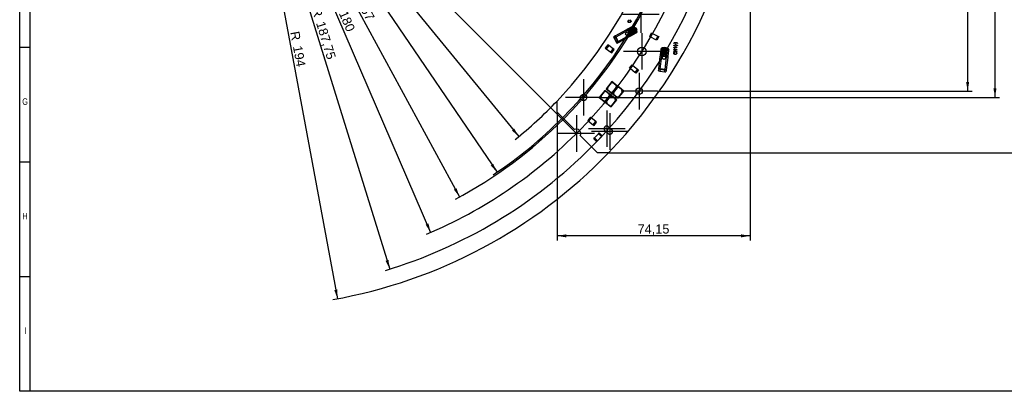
# Model space of a CAD drawing. Header units: millimetres. Extents: x 10 to 580, y 10 to 410.
# Tile 1 of 12: x 10 to 388, y 10 to 153. Entities that reach past the tile are written whole.
import ezdxf
from ezdxf.enums import TextEntityAlignment as Align
from ezdxf.lldxf.tags import DXFTag

# ---------------------------------------------------------------- set-up
doc = ezdxf.new("R2010")
doc.units = ezdxf.units.MM
for name, color, linetype in [('10', 7, 'Continuous'), ('Default', 7, 'Continuous'), ('RDLED_1-4_RING__', 7, 'Continuous')]:
    doc.layers.add(name, color=color, linetype=linetype)
doc.styles.add('SEACAD_Arial', font='arial.ttf')
tags = doc.linetypes.add('CENTER2', pattern=[28.575, 19.05, -3.175, 3.175, -3.175]).pattern_tags.tags
tags[10:11] = [DXFTag(74, 4), DXFTag(75, 0), DXFTag(340, '0'), DXFTag(46, 0.0), DXFTag(50, 0.0), DXFTag(44, 0.0), DXFTag(45, 0.0)]
tags[8:9] = [DXFTag(74, 4), DXFTag(75, 0), DXFTag(340, '0'), DXFTag(46, 0.0), DXFTag(50, 0.0), DXFTag(44, 0.0), DXFTag(45, 0.0)]
tags[6:7] = [DXFTag(74, 4), DXFTag(75, 0), DXFTag(340, '0'), DXFTag(46, 0.0), DXFTag(50, 0.0), DXFTag(44, 0.0), DXFTag(45, 0.0)]
tags[4:5] = [DXFTag(74, 4), DXFTag(75, 0), DXFTag(340, '0'), DXFTag(46, 0.0), DXFTag(50, 0.0), DXFTag(44, 0.0), DXFTag(45, 0.0)]
doc.dimstyles.new('ISO', dxfattribs={"dimtxt": 3.5, "dimasz": 3.5, "dimexe": 1.75, "dimexo": 0, "dimgap": 0.875, "dimtad": 1, "dimtxsty": 'SEACAD_Arial', "dimblk1": '_SE_FILLED', "dimblk2": '_SE_FILLED', "dimsah": 1, "dimcen": 1.75, "dimadec": 0, "dimazin": 0, "dimtfac": 0.5, "dimtdec": 3, "dimtmove": 0, "dimatfit": 3, "dimfxl": 1, "dimtolj": 1, "dimarcsym": 0})

# ---------------------------------------------------------------- blocks, each defined once
blk = doc.blocks.new('SEANNOT_GROUP19')
at = {"layer": 'Default', "color": 7, "linetype": 'CENTER2'}
for p, q in [((248.63, 161.64), (248.63, 147.64)), ((255.63, 154.64), (241.63, 154.64))]:
    blk.add_line(p, q, dxfattribs=at)
blk = doc.blocks.new('SEANNOT_GROUP20')
at = {"layer": 'Default', "color": 7, "linetype": 'CENTER2'}
for p, q in [((249.01, 147.52), (249.01, 133.52)), ((256.01, 140.52), (242.01, 140.52))]:
    blk.add_line(p, q, dxfattribs=at)
blk = doc.blocks.new('SEANNOT_GROUP21')
at = {"layer": 'Default', "color": 7, "linetype": 'CENTER2'}
for p, q in [((248.01, 132.26), (248.01, 118.26)), ((255.01, 125.26), (241.01, 125.26))]:
    blk.add_line(p, q, dxfattribs=at)
blk = doc.blocks.new('SEANNOT_GROUP22')
at = {"layer": 'Default', "color": 7, "linetype": 'CENTER2'}
for p, q in [((226.65, 129.86), (226.65, 115.86)), ((233.65, 122.86), (219.65, 122.86))]:
    blk.add_line(p, q, dxfattribs=at)
blk = doc.blocks.new('SEANNOT_GROUP23')
at = {"layer": 'Default', "color": 7, "linetype": 'CENTER2'}
for p, q in [((235.54, 117.82), (235.54, 103.82)), ((242.54, 110.82), (228.54, 110.82))]:
    blk.add_line(p, q, dxfattribs=at)
blk = doc.blocks.new('SEANNOT_GROUP24')
at = {"layer": 'Default', "color": 7, "linetype": 'CENTER2'}
for p, q in [((236.72, 116.75), (236.72, 102.75)), ((243.72, 109.75), (229.72, 109.75))]:
    blk.add_line(p, q, dxfattribs=at)
blk = doc.blocks.new('SEANNOT_GROUP25')
at = {"layer": 'Default', "color": 7, "linetype": 'CENTER2'}
for p, q in [((223.88, 116.01), (223.88, 102.01)), ((230.88, 109.01), (216.88, 109.01))]:
    blk.add_line(p, q, dxfattribs=at)
blk = doc.blocks.new('SE')
at = {"layer": 'RDLED_1-4_RING__', "color": 7, "linetype": 'Continuous'}
for p, q in [((244.01, 152.57), (244.05, 152.42)), ((244.44, 152.44), (244.48, 152.59)), ((238.78, 146.46), (242.96, 148.78)), ((243.32, 148.41), (239.02, 146.03)), ((242.96, 148.78), (243.41, 149.03)), ((243.79, 148.67), (243.32, 148.41)), ((243.32, 148.41), (243.35, 148.35)), ((243.41, 149.03), (245.31, 150.08)), ((245.59, 149.67), (243.79, 148.67)), ((243.79, 148.67), (244.19, 147.95)), ((244.48, 148.85), (243.96, 148.56)), ((243.96, 148.56), (243.98, 148.53)), ((243.98, 148.53), (244.19, 148.5)), ((244.05, 148.56), (244.5, 148.81)), ((244.17, 148.54), (244.05, 148.56)), ((244.55, 148.34), (244.13, 148.25)), ((244.13, 148.25), (244.15, 148.21)), ((244.15, 148.21), (244.58, 148.31)), ((244.19, 148.5), (244.17, 148.54)), ((244.77, 148.32), (244.25, 148.03)), ((244.25, 148.03), (244.27, 148)), ((244.27, 148), (244.49, 147.97)), ((244.34, 148.03), (244.79, 148.29)), ((244.46, 148.01), (244.34, 148.03)), ((244.34, 147.68), (244.73, 146.96)), ((244.47, 148.5), (244.36, 148.44)), ((244.36, 148.44), (244.38, 148.4)), ((244.38, 148.4), (244.49, 148.46)), ((244.46, 148.6), (244.42, 148.58)), ((244.42, 148.58), (244.47, 148.5)), ((244.51, 148.52), (244.46, 148.6)), ((244.49, 147.97), (244.46, 148.01)), ((244.5, 147.68), (244.46, 147.66)), ((244.5, 148.81), (244.48, 148.85)), ((244.49, 148.46), (244.55, 148.34)), ((244.63, 148.59), (244.51, 148.52)), ((244.53, 148.48), (244.65, 148.55)), ((244.62, 148.33), (244.53, 148.48)), ((244.58, 148.31), (244.62, 148.33)), ((244.65, 148.55), (244.63, 148.59)), ((244.73, 146.96), (246.54, 147.96)), ((244.79, 148.29), (244.77, 148.32)), ((244.88, 148.13), (244.82, 148.1)), ((244.82, 148.1), (244.85, 148.04)), ((244.85, 148.04), (244.91, 148.07)), ((244.91, 148.07), (244.88, 148.13)), ((244.99, 147.56), (244.88, 147.5)), ((244.9, 147.46), (245.01, 147.52)), ((244.98, 147.66), (244.94, 147.64)), ((244.94, 147.64), (244.99, 147.56)), ((245.03, 147.58), (244.98, 147.66)), ((245.01, 147.52), (245.07, 147.4)), ((245.12, 148.52), (245.03, 148.69)), ((245.15, 147.65), (245.03, 147.58)), ((245.05, 147.54), (245.17, 147.61)), ((245.14, 147.39), (245.05, 147.54)), ((245.15, 148.61), (245.09, 148.72)), ((245.53, 148.74), (245.12, 148.52)), ((245.26, 148.67), (245.15, 148.61)), ((245.17, 147.61), (245.15, 147.65)), ((245.17, 148.44), (245.47, 148.6)), ((245.27, 148.26), (245.17, 148.44)), ((245.2, 148.78), (245.26, 148.67)), ((245.32, 148.7), (245.26, 148.82)), ((245.5, 148.54), (245.26, 148.41)), ((245.26, 148.41), (245.32, 148.3)), ((245.32, 148.3), (245.27, 148.26)), ((245.31, 150.08), (245.5, 150.19)), ((245.44, 148.77), (245.32, 148.7)), ((245.37, 148.88), (245.44, 148.77)), ((245.47, 147.89), (245.38, 148.06)), ((245.43, 148.91), (245.53, 148.74)), ((245.5, 147.98), (245.44, 148.09)), ((245.87, 148.11), (245.47, 147.89)), ((245.61, 148.05), (245.5, 147.98)), ((245.61, 148.41), (245.55, 148.46)), ((245.55, 148.16), (245.61, 148.05)), ((245.99, 149.89), (245.59, 149.67)), ((246.54, 147.96), (245.59, 149.67)), ((245.67, 148.08), (245.61, 148.19)), ((245.78, 148.14), (245.67, 148.08)), ((245.72, 148.25), (245.78, 148.14)), ((245.78, 148.28), (245.87, 148.11)), ((246.18, 149.99), (245.99, 149.89)), ((245.99, 149.89), (246.22, 149.46)), ((246.34, 149.71), (246.18, 149.99)), ((246.34, 149.71), (246.22, 149.58)), ((246.22, 149.58), (246.36, 149.66)), ((246.34, 149.71), (246.36, 149.66)), ((246.36, 149.66), (246.94, 148.62)), ((246.46, 149.49), (246.73, 149.64)), ((246.93, 148.18), (246.54, 147.96)), ((246.69, 148.61), (246.93, 148.18)), ((246.73, 149.64), (247.12, 148.94)), ((246.93, 147.61), (246.74, 147.5)), ((246.8, 148.54), (246.94, 148.62)), ((246.8, 148.54), (246.96, 148.57)), ((246.84, 148.79), (247.12, 148.94)), ((246.93, 148.18), (247.12, 148.29)), ((246.94, 148.62), (246.96, 148.57)), ((247.12, 148.29), (246.96, 148.57)), ((252.03, 146.18), (252.76, 147.61)), ((252.76, 147.61), (253.16, 147.41)), ((238.08, 146.04), (238.55, 146.3)), ((238.08, 146.04), (238.31, 145.63)), ((238.31, 145.63), (239.25, 143.93)), ((238.79, 146.44), (238.55, 146.3)), ((239.02, 146.03), (238.78, 146.46)), ((239.02, 146.03), (238.97, 146)), ((238.97, 146), (239.91, 144.29)), ((239.97, 144.32), (239.02, 146.03)), ((239.25, 143.93), (239.48, 143.51)), ((239.95, 143.77), (239.48, 143.51)), ((239.97, 144.32), (239.91, 144.29)), ((240.19, 143.91), (239.95, 143.77)), ((239.97, 144.32), (244.27, 146.7)), ((240.21, 143.88), (239.97, 144.32)), ((244.39, 146.2), (240.21, 143.88)), ((244.23, 146.76), (244.27, 146.7)), ((244.27, 146.7), (244.73, 146.96)), ((244.84, 146.45), (244.39, 146.2)), ((245.07, 147.4), (244.65, 147.31)), ((244.65, 147.31), (244.67, 147.27)), ((244.67, 147.27), (245.1, 147.37)), ((246.74, 147.5), (244.84, 146.45)), ((244.88, 147.5), (244.9, 147.46)), ((245.1, 147.37), (245.14, 147.39)), ((252.43, 145.98), (252.03, 146.18)), ((252.43, 145.98), (253.16, 147.41)), ((254.39, 144.98), (252.43, 145.98)), ((253.16, 147.41), (255.12, 146.41)), ((255.12, 146.41), (254.39, 144.98)), ((254.79, 144.78), (254.39, 144.98)), ((255.52, 146.2), (254.79, 144.78)), ((255.12, 146.41), (255.52, 146.2)), ((235.93, 143.06), (234.97, 141.79)), ((234.97, 141.79), (235.33, 141.51)), ((236.29, 142.79), (235.33, 141.51)), ((235.33, 141.51), (237.09, 140.19)), ((236.29, 142.79), (235.93, 143.06)), ((238.05, 141.47), (236.29, 142.79)), ((237.09, 140.19), (238.05, 141.47)), ((237.09, 140.19), (237.45, 139.92)), ((237.45, 139.92), (238.41, 141.2)), ((238.41, 141.2), (238.05, 141.47)), ((256.11, 139.09), (256.37, 141.25)), ((256.37, 141.25), (256.39, 141.46)), ((256.87, 141.24), (256.62, 139.19)), ((256.92, 141.68), (256.87, 141.24)), ((258.8, 141), (256.87, 141.24)), ((256.95, 141.9), (256.92, 141.68)), ((256.92, 141.68), (257.4, 141.62)), ((257.27, 141.86), (256.95, 141.9)), ((257.27, 141.86), (257.32, 141.85)), ((257.27, 141.86), (257.3, 141.69)), ((257.3, 141.69), (257.32, 141.85)), ((257.32, 141.85), (258.51, 141.71)), ((257.53, 140.18), (257.33, 140.21)), ((257.47, 140.26), (257.34, 140.27)), ((257.49, 140.45), (257.36, 140.47)), ((257.36, 140.4), (257.48, 140.39)), ((257.38, 140.6), (257.51, 140.58)), ((257.39, 140.66), (257.58, 140.64)), ((257.48, 140.39), (257.47, 140.26)), ((257.51, 140.58), (257.49, 140.45)), ((257.52, 141.83), (257.55, 142.14)), ((257.58, 140.64), (257.53, 140.18)), ((257.55, 142.14), (258.35, 142.04)), ((257.62, 140.17), (257.66, 140.51)), ((257.82, 140.15), (257.62, 140.17)), ((257.73, 140.5), (257.7, 140.23)), ((257.7, 140.23), (257.82, 140.21)), ((257.82, 140.21), (257.82, 140.15)), ((257.89, 140.51), (257.83, 140.5)), ((258.18, 140.17), (258.05, 140.19)), ((258.24, 140.1), (258.05, 140.12)), ((258.07, 140.32), (258.19, 140.3)), ((258.2, 140.37), (258.08, 140.38)), ((258.09, 140.51), (258.22, 140.5)), ((258.1, 140.58), (258.29, 140.55)), ((258.19, 140.3), (258.18, 140.17)), ((258.22, 140.5), (258.2, 140.37)), ((258.29, 140.55), (258.24, 140.1)), ((258.31, 141.74), (258.35, 142.04)), ((258.37, 141.51), (258.86, 141.45)), ((258.49, 141.55), (258.51, 141.71)), ((258.49, 141.55), (258.56, 141.71)), ((258.51, 141.71), (258.56, 141.71)), ((258.88, 141.67), (258.56, 141.71)), ((258.56, 138.96), (258.8, 141)), ((258.86, 141.45), (258.8, 141)), ((258.86, 141.45), (258.88, 141.67)), ((259.3, 140.9), (259.04, 138.74)), ((259.32, 141.11), (259.3, 140.9)), ((261.24, 143.6), (261.24, 143.7)), ((261.24, 142.81), (261.24, 142.91)), ((261.25, 142.14), (262.4, 142.14)), ((261.25, 142.05), (261.25, 142.14)), ((261.26, 141.27), (261.26, 141.42)), ((261.26, 141.42), (262.4, 141.42)), ((261.73, 141.27), (261.26, 141.27)), ((261.26, 140.52), (261.26, 140.67)), ((261.26, 140.67), (261.73, 140.67)), ((262.4, 140.52), (261.26, 140.52)), ((262.4, 142), (261.51, 142)), ((261.51, 142), (261.68, 141.72)), ((261.68, 141.72), (261.54, 141.72)), ((261.57, 140.31), (261.61, 140.16)), ((261.73, 140.67), (261.73, 141.27)), ((262.4, 141.27), (261.86, 141.27)), ((261.86, 141.27), (261.86, 140.67)), ((261.86, 140.67), (262.4, 140.67)), ((261.92, 143.02), (261.92, 143.45)), ((261.92, 143.45), (262.06, 143.45)), ((262.06, 143.02), (261.92, 143.02)), ((262, 140.18), (262.04, 140.33)), ((262.06, 143.45), (262.06, 143.02)), ((262.4, 142.14), (262.4, 142)), ((262.4, 141.42), (262.4, 141.27)), ((262.4, 140.67), (262.4, 140.52)), ((262.74, 143.7), (262.74, 143.6)), ((262.74, 142.91), (262.74, 142.81)), ((255.48, 133.84), (256.05, 138.58)), ((256.56, 138.66), (255.98, 133.78)), ((256.05, 138.58), (256.11, 139.09)), ((256.62, 139.19), (256.56, 138.66)), ((256.56, 138.66), (256.63, 138.65)), ((256.62, 139.19), (257.44, 139.09)), ((256.88, 139.86), (256.81, 139.26)), ((256.81, 139.26), (256.85, 139.26)), ((256.85, 139.26), (257, 139.41)), ((256.86, 139.33), (256.92, 139.85)), ((256.95, 139.42), (256.86, 139.33)), ((256.92, 139.85), (256.88, 139.86)), ((257, 139.41), (256.95, 139.42)), ((257.07, 139.69), (257.07, 139.65)), ((257.16, 139.68), (257.07, 139.69)), ((257.07, 139.65), (257.16, 139.64)), ((257.16, 139.64), (257.14, 139.51)), ((257.14, 139.51), (257.19, 139.51)), ((257.18, 139.82), (257.16, 139.68)), ((257.33, 139.62), (257.16, 139.22)), ((257.16, 139.22), (257.2, 139.21)), ((257.22, 139.81), (257.18, 139.82)), ((257.19, 139.51), (257.2, 139.63)), ((257.2, 139.63), (257.33, 139.62)), ((257.2, 139.21), (257.38, 139.62)), ((257.21, 139.68), (257.22, 139.81)), ((257.38, 139.66), (257.21, 139.68)), ((257.38, 139.62), (257.38, 139.66)), ((257.48, 139.78), (257.41, 139.19)), ((257.41, 139.19), (257.45, 139.19)), ((257.45, 139.19), (257.6, 139.34)), ((257.46, 139.26), (257.52, 139.78)), ((257.55, 139.35), (257.46, 139.26)), ((257.52, 139.78), (257.48, 139.78)), ((257.6, 139.34), (257.55, 139.35)), ((257.7, 139.76), (257.69, 139.69)), ((257.69, 139.69), (257.75, 139.68)), ((257.76, 139.75), (257.7, 139.76)), ((257.74, 139.05), (258.56, 138.96)), ((257.75, 139.68), (257.76, 139.75)), ((257.84, 139.18), (257.84, 139.14)), ((257.91, 133.54), (258.5, 138.43)), ((258.14, 139.57), (258.14, 139.52)), ((258.23, 139.56), (258.14, 139.57)), ((258.14, 139.52), (258.23, 139.51)), ((258.23, 139.51), (258.21, 139.38)), ((258.21, 139.38), (258.25, 139.38)), ((258.25, 139.69), (258.23, 139.56)), ((258.4, 139.49), (258.23, 139.09)), ((258.23, 139.09), (258.27, 139.09)), ((258.29, 139.69), (258.25, 139.69)), ((258.25, 139.38), (258.27, 139.51)), ((258.27, 139.51), (258.4, 139.49)), ((258.27, 139.09), (258.45, 139.49)), ((258.28, 139.55), (258.29, 139.69)), ((258.45, 139.53), (258.28, 139.55)), ((258.98, 138.23), (258.41, 133.49)), ((258.43, 138.43), (258.5, 138.43)), ((258.45, 139.49), (258.45, 139.53)), ((258.5, 138.43), (258.56, 138.96)), ((259.04, 138.74), (258.98, 138.23)), ((244.25, 134.08), (245.23, 135.34)), ((244.6, 133.8), (244.25, 134.08)), ((244.6, 133.8), (245.59, 135.06)), ((246.33, 132.44), (244.6, 133.8)), ((245.23, 135.34), (245.59, 135.06)), ((245.59, 135.06), (247.32, 133.7)), ((247.32, 133.7), (246.33, 132.44)), ((246.69, 132.17), (246.33, 132.44)), ((247.67, 133.43), (246.69, 132.17)), ((247.32, 133.7), (247.67, 133.43)), ((255.41, 133.02), (255.48, 133.55)), ((255.41, 133.02), (255.88, 132.96)), ((255.98, 133.78), (255.48, 133.84)), ((255.51, 133.83), (255.48, 133.55)), ((255.88, 132.96), (257.81, 132.73)), ((255.98, 133.78), (255.97, 133.71)), ((255.97, 133.71), (257.91, 133.48)), ((257.91, 133.54), (255.98, 133.78)), ((257.81, 132.73), (258.28, 132.68)), ((257.91, 133.54), (257.91, 133.48)), ((258.41, 133.49), (257.91, 133.54)), ((258.35, 133.21), (258.28, 132.68)), ((258.38, 133.49), (258.35, 133.21)), ((237.5, 128.92), (235.31, 126.18)), ((239.69, 127.17), (237.5, 128.92)), ((234.82, 125.56), (232.63, 122.82)), ((234.52, 125.03), (233.09, 123.23)), ((235.22, 125.1), (234.52, 125.03)), ((237, 123.81), (234.82, 125.56)), ((236.47, 124.11), (235.22, 125.1)), ((235.31, 126.18), (237.11, 124.75)), ((237.2, 128.39), (235.77, 126.59)), ((235.77, 126.59), (235.85, 125.89)), ((235.85, 125.89), (237.1, 124.89)), ((237.1, 124.89), (237.8, 124.97)), ((237.82, 124.83), (237.11, 124.75)), ((237.9, 128.47), (237.2, 128.39)), ((237.5, 124.44), (237.82, 124.83)), ((239.53, 126.66), (237.66, 124.31)), ((237.8, 124.97), (239.23, 126.77)), ((237.82, 124.83), (239.69, 127.17)), ((239.15, 127.47), (237.9, 128.47)), ((239.55, 126.52), (238.11, 124.72)), ((239.23, 126.77), (239.15, 127.47)), ((239.84, 127.05), (239.53, 126.66)), ((239.53, 126.66), (240.23, 126.74)), ((240.25, 126.59), (239.55, 126.52)), ((240.23, 126.74), (239.84, 127.05)), ((239.85, 122.56), (242.03, 125.3)), ((240.15, 123.1), (241.58, 124.89)), ((242.03, 125.3), (240.23, 126.74)), ((241.5, 125.6), (240.25, 126.59)), ((241.58, 124.89), (241.5, 125.6)), ((216.46, 117.14), (216.46, 121.44)), ((232.63, 122.82), (234.43, 121.39)), ((233.09, 123.23), (233.16, 122.52)), ((233.16, 122.52), (234.41, 121.53)), ((234.41, 121.53), (235.12, 121.61)), ((235.13, 121.47), (234.43, 121.39)), ((234.43, 121.39), (234.82, 121.07)), ((234.82, 121.07), (235.13, 121.47)), ((236.85, 123.3), (234.98, 120.95)), ((235.12, 121.61), (236.55, 123.4)), ((235.13, 121.47), (237, 123.81)), ((236.86, 123.15), (235.43, 121.36)), ((235.43, 121.36), (235.51, 120.65)), ((236.55, 123.4), (236.47, 124.11)), ((237.16, 123.69), (236.85, 123.3)), ((236.85, 123.3), (237.55, 123.37)), ((237.57, 123.23), (236.86, 123.15)), ((237.11, 124.75), (237.5, 124.44)), ((237.55, 123.37), (237.16, 123.69)), ((237.17, 119.2), (239.35, 121.94)), ((237.46, 119.74), (238.9, 121.53)), ((239.35, 121.94), (237.55, 123.37)), ((238.82, 122.24), (237.57, 123.23)), ((237.66, 124.31), (239.85, 122.56)), ((238.11, 124.72), (238.19, 124.01)), ((238.19, 124.01), (239.44, 123.02)), ((238.9, 121.53), (238.82, 122.24)), ((239.44, 123.02), (240.15, 123.1)), ((234.98, 120.95), (237.17, 119.2)), ((235.51, 120.65), (236.76, 119.66)), ((236.76, 119.66), (237.46, 119.74)), ((223.12, 110.48), (216.46, 117.14)), ((229.23, 115.29), (228.22, 114.04)), ((228.22, 114.04), (228.57, 113.76)), ((229.58, 115), (228.57, 113.76)), ((228.57, 113.76), (230.28, 112.38)), ((229.58, 115), (229.23, 115.29)), ((231.29, 113.62), (229.58, 115)), ((230.28, 112.38), (231.29, 113.62)), ((231.64, 113.33), (231.29, 113.62)), ((230.28, 112.38), (230.63, 112.09)), ((230.63, 112.09), (231.64, 113.33)), ((236.02, 108.97), (234.83, 110.05)), ((236.24, 111.6), (237.43, 110.53)), ((232.01, 101.59), (225.35, 108.25)), ((230.5, 106.98), (230.82, 107.31)), ((231.65, 105.87), (230.5, 106.98)), ((230.82, 107.31), (232.34, 108.89)), ((231.97, 106.2), (230.82, 107.31)), ((231.97, 106.2), (231.65, 105.87)), ((233.5, 107.78), (231.97, 106.2)), ((232.34, 108.89), (232.66, 109.21)), ((232.34, 108.89), (233.5, 107.78)), ((232.66, 109.21), (233.81, 108.1)), ((233.81, 108.1), (233.5, 107.78)), ((236.21, 101.59), (232.01, 101.59))]:
    blk.add_line(p, q, dxfattribs=at)
for centre, radius in [((243.37, 147.32), 0.625), ((249.01, 140.52), 1.65), ((257.47, 138.06), 0.625), ((248.01, 125.26), 1.25), ((226.65, 122.86), 1.25)]:
    blk.add_circle(centre, radius, dxfattribs=at)
for centre, radius, start, end in [((96.6, 236.29), 194, 316.0247, 43.9753), ((96.6, 236.29), 166, 316.2209, 43.7791), ((243.37, 147.32), 1.03, 327.1205, 90.8543), ((244.65, 147.85), 0.229, 227.8169, 301.28), ((245.15, 148.75), 0.131, 70.7251, 208.9874), ((245.15, 148.75), 0.0647, 28.9874, 208.9874), ((245.32, 148.85), 0.131, 28.9874, 167.2497), ((245.32, 148.85), 0.0649, 28.9874, 208.9874), ((245.49, 148.12), 0.131, 70.7251, 208.9874), ((245.49, 148.12), 0.0647, 28.9874, 208.9874), ((245.53, 148.5), 0.116, 312.6186, 118.9874), ((245.74, 149.75), 0.5, 28.9874, 118.9874), ((245.53, 148.5), 0.0495, 302.8195, 118.9874), ((245.66, 148.22), 0.131, 28.9874, 167.2497), ((245.66, 148.22), 0.0649, 28.9874, 208.9874), ((246.69, 148.04), 0.5, 298.9874, 28.9874), ((256.89, 141.4), 0.5, 83.1861, 173.1861), ((257.35, 140.34), 0.131, 124.9238, 263.1861), ((257.37, 140.53), 0.131, 83.1861, 221.4484), ((257.35, 140.34), 0.0647, 83.1861, 263.1861), ((257.37, 140.53), 0.0649, 83.1861, 263.1861), ((257.78, 140.5), 0.116, 6.8173, 173.1861), ((257.78, 140.5), 0.0495, 357.0182, 173.1861), ((258.06, 140.25), 0.131, 124.9238, 263.1861), ((258.08, 140.45), 0.131, 83.1861, 221.4484), ((258.06, 140.25), 0.0647, 83.1861, 263.1861), ((258.08, 140.45), 0.0649, 83.1861, 263.1861), ((258.82, 141.17), 0.5, 353.1861, 83.1861), ((257.47, 138.06), 1.03, 21.3192, 145.0531), ((257.79, 139.41), 0.229, 282.0156, 355.4787), ((223.88, 109.01), 1.65, 332.6352, 117.3648), ((235.54, 110.82), 1.05, 47.9165, 227.9165), ((236.72, 109.75), 1.05, 227.9165, 47.9165)]:
    blk.add_arc(centre, radius, start, end, dxfattribs=at)
for centre, major_axis, ratio, start_param, end_param in [((243.2, 148.34), (0.242, -0.437), 0.267949, 1.570796, 3.141593), ((243.65, 148.59), (-0.242, 0.437), 0.308007, 4.712389, 6.283185), ((245.55, 149.65), (0.242, -0.437), 0.984808, 1.570791, 3.141587), ((245.55, 149.65), (-0.242, 0.437), 0.087162, 4.71239, 6.283185), ((246.51, 149.06), (-0.291, 0.525), 0.176327, 0.05236, 0.621929), ((246.5, 147.94), (0.242, -0.437), 0.087154, 0, 1.570796), ((246.51, 149.06), (0.291, -0.525), 0.176327, 5.661256, 6.230825), ((246.5, 147.94), (0.242, -0.437), 0.984808, 0, 1.570797), ((238.94, 144.87), (0.509, -0.918), 0.466308, -0.390826, 3.532419), ((238.77, 145.89), (0.228, -0.411), 0.466308, 1.570796, 3.141593), ((239.72, 144.18), (0.228, -0.411), 0.466308, 0, 1.570796), ((244.15, 146.64), (-0.242, 0.437), 0.267949, 3.141593, 4.712389), ((244.6, 146.89), (-0.242, 0.437), 0.308007, 3.141593, 4.712389), ((256.86, 141.19), (0.496, -0.059), 0.984808, 1.570791, 3.141587), ((256.86, 141.19), (-0.496, 0.059), 0.087162, 4.71239, 6.283185), ((257.9, 141.63), (-0.596, 0.071), 0.176327, 0.05236, 0.621929), ((257.9, 141.63), (0.596, -0.071), 0.176327, 5.661256, 6.230825), ((258.8, 140.96), (0.496, -0.059), 0.087154, 0, 1.570796), ((258.8, 140.96), (0.496, -0.059), 0.984808, 0, 1.570797), ((256.54, 138.52), (0.496, -0.059), 0.267949, 1.570796, 3.141593), ((256.6, 139.03), (-0.496, 0.059), 0.308007, 4.712389, 6.283185), ((258.48, 138.29), (-0.496, 0.059), 0.267949, 3.141593, 4.712389), ((258.54, 138.8), (-0.496, 0.059), 0.308007, 3.141593, 4.712389), ((255.94, 133.5), (0.467, -0.056), 0.466308, 1.570796, 3.141593), ((256.87, 133.03), (1.04, -0.12), 0.466308, -0.390826, 3.532419), ((257.88, 133.26), (0.467, -0.056), 0.466308, 0, 1.570796)]:
    blk.add_ellipse(centre, major_axis=major_axis, ratio=ratio, start_param=start_param, end_param=end_param, dxfattribs=at)
for points in [[(244.48, 152.59), (244.62, 152.55), (244.84, 152.43), (244.89, 151.94), (244.69, 151.66), (244.29, 151.55), (243.91, 151.62), (243.65, 151.94), (243.68, 152.37), (243.88, 152.53), (244.01, 152.57)], [(244.05, 152.42), (243.94, 152.38), (243.8, 152.28), (243.8, 151.94), (244, 151.75), (244.32, 151.72), (244.59, 151.77), (244.77, 152.02), (244.71, 152.32), (244.55, 152.41), (244.44, 152.44)], [(262.04, 140.33), (262.18, 140.29), (262.4, 140.17), (262.45, 139.67), (262.25, 139.4), (261.85, 139.29), (261.46, 139.36), (261.21, 139.68), (261.24, 140.11), (261.44, 140.27), (261.57, 140.31)], [(261.54, 141.72), (261.48, 141.86), (261.38, 141.97), (261.25, 142.05)], [(261.61, 140.16), (261.5, 140.12), (261.36, 140.02), (261.36, 139.68), (261.56, 139.49), (261.88, 139.46), (262.14, 139.51), (262.33, 139.76), (262.26, 140.06), (262.11, 140.15), (262, 140.18)]]:
    blk.add_open_spline(points, degree=3, dxfattribs=at)
for points, degree, knots in [([(244.46, 147.66), (244.49, 147.61), (244.58, 147.59), (244.66, 147.57), (244.72, 147.59), (244.8, 147.61), (244.93, 147.69), (245.08, 147.78), (245.01, 147.89), (244.94, 148.02), (244.79, 147.94)], 2, [0, 0, 0, 0.14288, 0.14288, 0.285761, 0.285761, 0.500081, 0.500081, 0.750121, 0.750121, 1, 1, 1]), ([(244.79, 147.94), (244.72, 147.9), (244.71, 147.82), (244.71, 147.77), (244.77, 147.65)], 2, [0, 0, 0, 0.5, 0.5, 1, 1, 1]), ([(244.81, 147.67), (244.76, 147.77), (244.76, 147.81), (244.75, 147.86), (244.82, 147.9)], 2, [0, 0, 0, 0.500007, 0.500007, 1, 1, 1]), ([(245, 149.23), (244.82, 149.13), (244.82, 148.83), (244.81, 148.55), (244.98, 148.24), (245.16, 147.9), (245.42, 147.74), (245.66, 147.59), (245.85, 147.7)], 2, [0, 0, 0, 0.250031, 0.250031, 0.500062, 0.500062, 0.750093, 0.750093, 1, 1, 1]), ([(244.82, 147.9), (244.88, 147.94), (244.93, 147.92), (244.99, 147.89), (244.99, 147.83), (244.98, 147.78), (244.92, 147.73), (244.92, 147.73), (244.81, 147.67)], 2, [0, 0, 0, 0.25, 0.25, 0.5, 0.5, 0.75, 0.75, 1, 1, 1]), ([(245.82, 147.75), (245.63, 147.65), (245.36, 147.87), (245.18, 148.01), (245.05, 148.25), (244.91, 148.48), (244.89, 148.72), (244.85, 149.06), (245.03, 149.17)], 2, [0, 0, 0, 0.250076, 0.250076, 0.500151, 0.500151, 0.750227, 0.750227, 1, 1, 1]), ([(245.85, 147.7), (246.04, 147.8), (246.04, 148.11), (246.04, 148.37), (245.87, 148.69), (245.7, 149), (245.47, 149.16), (245.2, 149.34), (245, 149.23)], 2, [0, 0, 0, 0.250029, 0.250029, 0.500058, 0.500058, 0.750087, 0.750087, 1, 1, 1]), ([(245.03, 149.17), (245.22, 149.27), (245.49, 149.05), (245.68, 148.91), (245.81, 148.67), (245.94, 148.42), (245.97, 148.2), (246, 147.86), (245.82, 147.75)], 2, [0, 0, 0, 0.250028, 0.250028, 0.500055, 0.500055, 0.750083, 0.750083, 1, 1, 1]), ([(246.22, 149.46), (246.22, 149.45), (246.23, 149.43), (246.24, 149.38), (246.25, 149.32), (246.27, 149.22), (246.29, 149.1), (246.35, 148.97), (246.43, 148.86), (246.52, 148.76), (246.6, 148.69), (246.66, 148.64), (246.68, 148.62), (246.69, 148.61)], 3, [0, 0, 0, 0, 0.039938, 0.095575, 0.166971, 0.254145, 0.394292, 0.500173, 0.606004, 0.746164, 0.858762, 0.943353, 1, 1, 1, 1]), ([(261.24, 143.7), (261.45, 143.87), (261.72, 143.97), (262.26, 143.97), (262.53, 143.87), (262.74, 143.7)], 3, [0, 0, 0, 0, 0.5, 0.5, 1, 1, 1, 1]), ([(262.74, 143.6), (262.52, 143.74), (262.25, 143.83), (261.72, 143.83), (261.46, 143.75), (261.24, 143.6)], 3, [0, 0, 0, 0, 0.5, 0.5, 1, 1, 1, 1]), ([(258.62, 140.29), (258.64, 140.5), (258.39, 140.69), (258.18, 140.84), (257.82, 140.89), (257.48, 140.93), (257.21, 140.83), (256.91, 140.72), (256.88, 140.5)], 2, [0, 0, 0, 0.250029, 0.250029, 0.500058, 0.500058, 0.750087, 0.750087, 1, 1, 1]), ([(256.88, 140.5), (256.86, 140.29), (257.1, 140.11), (257.31, 139.95), (257.66, 139.9), (258.05, 139.85), (258.32, 139.97), (258.59, 140.08), (258.62, 140.29)], 2, [0, 0, 0, 0.250031, 0.250031, 0.500062, 0.500062, 0.750093, 0.750093, 1, 1, 1]), ([(258.55, 140.3), (258.53, 140.08), (258.19, 139.99), (257.97, 139.93), (257.69, 139.96), (257.43, 139.99), (257.22, 140.11), (256.92, 140.28), (256.95, 140.49)], 2, [0, 0, 0, 0.250076, 0.250076, 0.500151, 0.500151, 0.750227, 0.750227, 1, 1, 1]), ([(256.95, 140.49), (256.97, 140.7), (257.31, 140.8), (257.53, 140.86), (257.81, 140.83), (258.08, 140.79), (258.28, 140.68), (258.58, 140.51), (258.55, 140.3)], 2, [0, 0, 0, 0.250028, 0.250028, 0.500055, 0.500055, 0.750083, 0.750083, 1, 1, 1]), ([(257.4, 141.62), (257.41, 141.62), (257.43, 141.61), (257.48, 141.59), (257.53, 141.56), (257.63, 141.52), (257.74, 141.47), (257.87, 141.44), (258.01, 141.44), (258.14, 141.46), (258.25, 141.48), (258.33, 141.5), (258.36, 141.5), (258.37, 141.51)], 3, [0, 0, 0, 0, 0.039938, 0.095575, 0.166971, 0.254145, 0.394292, 0.500173, 0.606004, 0.746164, 0.858762, 0.943353, 1, 1, 1, 1]), ([(261.24, 142.91), (261.46, 142.76), (261.72, 142.68), (262.25, 142.68), (262.52, 142.76), (262.74, 142.91)], 3, [0, 0, 0, 0, 0.5, 0.5, 1, 1, 1, 1]), ([(262.74, 142.81), (262.53, 142.64), (262.26, 142.54), (261.72, 142.54), (261.45, 142.64), (261.24, 142.81)], 3, [0, 0, 0, 0, 0.5, 0.5, 1, 1, 1, 1]), ([(257.84, 139.14), (257.89, 139.14), (257.96, 139.2), (258.02, 139.25), (258.04, 139.31), (258.07, 139.38), (258.08, 139.54), (258.09, 139.71), (257.97, 139.73), (257.82, 139.74), (257.8, 139.57)], 2, [0, 0, 0, 0.14288, 0.14288, 0.285761, 0.285761, 0.500081, 0.500081, 0.750121, 0.750121, 1, 1, 1]), ([(257.8, 139.57), (257.79, 139.49), (257.85, 139.44), (257.89, 139.4), (258.02, 139.39)], 2, [0, 0, 0, 0.5, 0.5, 1, 1, 1]), ([(257.85, 139.57), (257.85, 139.65), (257.9, 139.67), (257.96, 139.71), (258.01, 139.67), (258.04, 139.64), (258.04, 139.56), (258.04, 139.55), (258.03, 139.43)], 2, [0, 0, 0, 0.25, 0.25, 0.5, 0.5, 0.75, 0.75, 1, 1, 1]), ([(258.03, 139.43), (257.92, 139.45), (257.89, 139.47), (257.84, 139.5), (257.85, 139.57)], 2, [0, 0, 0, 0.500007, 0.500007, 1, 1, 1])]:
    blk.add_open_spline(points, degree=degree, knots=knots, dxfattribs=at)
blk = doc.blocks.new('DMBLK43')
at = {"layer": 'Default', "linetype": 'Continuous'}
blk.add_hatch(color=7, dxfattribs=at).paths.add_polyline_path([(199.97, 110.9), (199.06, 110.16), (201.73, 107.82)])
at = {"layer": 'Default', "color": 7, "linetype": 'Continuous'}
blk.add_line((96.6, 236.29), (201.73, 107.82), dxfattribs=at)
blk.add_arc((96.6, 236.29), 166, 308.6904, 316.2209, dxfattribs=at)
at = {"layer": 'Default', "color": 7, "linetype": 'Continuous', "style": 'SEACAD_Arial'}
for s, p in [('R', (148.18, 180.17)), ('166', (151.72, 175.84))]:
    blk.add_text(s, height=3.5, rotation=309.2944, dxfattribs=at).set_placement(p, align=Align.TOP_LEFT)
blk = doc.blocks.new('_SE_FILLED')
at = {"color": 0}
blk.add_line((0, 0), (-1, 0), dxfattribs=at)
blk.add_solid([(0, 0), (-1, -0.1665), (-1, 0.1665), (0, 0)], dxfattribs=at)
blk = doc.blocks.new('DMBLK44')
at = {"layer": 'Default', "linetype": 'Continuous'}
blk.add_hatch(color=7, dxfattribs=at).paths.add_polyline_path([(191.91, 97.33), (190.95, 96.68), (193.4, 94.11)])
at = {"layer": 'Default', "color": 7, "linetype": 'Continuous'}
blk.add_line((96.6, 236.29), (193.4, 94.11), dxfattribs=at)
blk.add_arc((96.6, 236.29), 172, 303.6648, 315.1666, dxfattribs=at)
at = {"layer": 'Default', "color": 7, "linetype": 'Continuous', "style": 'SEACAD_Arial'}
for s, p in [('R', (144.73, 173.37)), ('172', (147.88, 168.74))]:
    blk.add_text(s, height=3.5, rotation=304.2478, dxfattribs=at).set_placement(p, align=Align.TOP_LEFT)
blk = doc.blocks.new('DMBLK45')
at = {"layer": 'Default', "linetype": 'Continuous'}
blk.add_hatch(color=7, dxfattribs=at).paths.add_polyline_path([(177.81, 88), (176.79, 87.45), (178.97, 84.65)])
at = {"layer": 'Default', "color": 7, "linetype": 'Continuous'}
blk.add_line((96.6, 236.29), (178.97, 84.65), dxfattribs=at)
blk.add_arc((96.6, 236.29), 172.57, 297.9295, 315.1661, dxfattribs=at)
at = {"layer": 'Default', "color": 7, "linetype": 'Continuous', "style": 'SEACAD_Arial'}
for s, p in [('R', (136.7, 171.64)), ('172,57', (139.37, 166.72))]:
    blk.add_text(s, height=3.5, rotation=298.5106, dxfattribs=at).set_placement(p, align=Align.TOP_LEFT)
blk = doc.blocks.new('DMBLK46')
at = {"layer": 'Default', "linetype": 'Continuous'}
blk.add_hatch(color=7, dxfattribs=at).paths.add_polyline_path([(167.02, 74.44), (165.95, 73.98), (167.87, 71)])
at = {"layer": 'Default', "color": 7, "linetype": 'Continuous'}
blk.add_line((96.6, 236.29), (167.87, 71), dxfattribs=at)
blk.add_arc((96.6, 236.29), 180, 292.7681, 315.5255, dxfattribs=at)
at = {"layer": 'Default', "color": 7, "linetype": 'Continuous', "style": 'SEACAD_Arial'}
for s, p in [('R', (133.52, 161.72)), ('180', (135.74, 156.58))]:
    blk.add_text(s, height=3.5, rotation=293.3251, dxfattribs=at).set_placement(p, align=Align.TOP_LEFT)
blk = doc.blocks.new('DMBLK47')
at = {"layer": 'Default', "linetype": 'Continuous'}
blk.add_hatch(color=7, dxfattribs=at).paths.add_polyline_path([(151.67, 60.46), (150.56, 60.11), (152.15, 56.94)])
at = {"layer": 'Default', "color": 7, "linetype": 'Continuous'}
blk.add_line((96.6, 236.29), (152.15, 56.94), dxfattribs=at)
blk.add_arc((96.6, 236.29), 187.75, 286.6742, 315.1525, dxfattribs=at)
at = {"layer": 'Default', "color": 7, "linetype": 'Continuous', "style": 'SEACAD_Arial'}
for s, p in [('R', (125.5, 157.78)), ('187,75', (127.15, 152.43))]:
    blk.add_text(s, height=3.5, rotation=287.2082, dxfattribs=at).set_placement(p, align=Align.TOP_LEFT)
blk = doc.blocks.new('DMBLK48')
at = {"layer": 'Default', "linetype": 'Continuous'}
blk.add_hatch(color=7, dxfattribs=at).paths.add_polyline_path([(132, 49.11), (130.85, 48.89), (132.06, 45.56)])
at = {"layer": 'Default', "color": 7, "linetype": 'Continuous'}
blk.add_line((96.6, 236.29), (132.06, 45.56), dxfattribs=at)
blk.add_arc((96.6, 236.29), 194, 280.0152, 316.0247, dxfattribs=at)
at = {"layer": 'Default', "color": 7, "linetype": 'Continuous', "style": 'SEACAD_Arial'}
for s, p in [('R', (117.37, 148.52)), ('194', (118.39, 143.01))]:
    blk.add_text(s, height=3.5, rotation=280.532, dxfattribs=at).set_placement(p, align=Align.TOP_LEFT)
blk = doc.blocks.new('DMBLK49')
at = {"layer": 'Default', "linetype": 'Continuous'}
for points in [[(219.96, 69.1), (219.96, 70.26), (216.46, 69.68)], [(287.1, 69.1), (290.6, 69.68), (287.1, 70.26)]]:
    blk.add_hatch(color=7, dxfattribs=at).paths.add_polyline_path(points)
at = {"layer": 'Default', "color": 7, "linetype": 'Continuous'}
for p, q in [((290.6, 236.29), (290.6, 67.93)), ((216.46, 117.14), (216.46, 67.93)), ((290.6, 69.68), (216.46, 69.68))]:
    blk.add_line(p, q, dxfattribs=at)
at = {"layer": 'Default', "color": 7, "linetype": 'Continuous', "style": 'SEACAD_Arial'}
blk.add_text('74,15', height=3.5, dxfattribs=at).set_placement((247.37, 74.06), align=Align.TOP_LEFT)
blk = doc.blocks.new('DMBLK50')
at = {"layer": 'Default', "linetype": 'Continuous'}
for points in [[(437.75, 367.49), (437.17, 370.99), (436.58, 367.49)], [(437.75, 105.09), (436.58, 105.09), (437.17, 101.59)]]:
    blk.add_hatch(color=7, dxfattribs=at).paths.add_polyline_path(points)
at = {"layer": 'Default', "color": 7, "linetype": 'Continuous'}
for p, q in [((236.21, 370.99), (438.92, 370.99)), ((437.17, 370.99), (437.17, 101.59)), ((236.21, 101.59), (438.92, 101.59))]:
    blk.add_line(p, q, dxfattribs=at)
at = {"layer": 'Default', "color": 7, "linetype": 'Continuous', "style": 'SEACAD_Arial'}
blk.add_text('269,41', height=3.5, rotation=90, dxfattribs=at).set_placement((432.79, 228.76), align=Align.TOP_LEFT)
blk = doc.blocks.new('DMBLK67')
at = {"layer": 'Default', "linetype": 'Continuous'}
for points in [[(374.75, 232.79), (374.17, 236.29), (373.58, 232.79)], [(374.75, 128.76), (373.58, 128.76), (374.17, 125.26)]]:
    blk.add_hatch(color=7, dxfattribs=at).paths.add_polyline_path(points)
at = {"layer": 'Default', "color": 7, "linetype": 'Continuous'}
for p, q in [((290.6, 236.29), (375.92, 236.29)), ((374.17, 236.29), (374.17, 125.26)), ((255.01, 125.26), (375.92, 125.26))]:
    blk.add_line(p, q, dxfattribs=at)
at = {"layer": 'Default', "color": 7, "linetype": 'Continuous', "style": 'SEACAD_Arial'}
blk.add_text('111,03', height=3.5, rotation=90, dxfattribs=at).set_placement((369.79, 173.24), align=Align.TOP_LEFT)
blk = doc.blocks.new('DMBLK68')
at = {"layer": 'Default', "linetype": 'Continuous'}
for points in [[(385.25, 232.79), (384.67, 236.29), (384.08, 232.79)], [(385.25, 126.36), (384.08, 126.36), (384.67, 122.86)]]:
    blk.add_hatch(color=7, dxfattribs=at).paths.add_polyline_path(points)
at = {"layer": 'Default', "color": 7, "linetype": 'Continuous'}
for p, q in [((290.6, 236.29), (386.42, 236.29)), ((384.67, 236.29), (384.67, 122.86)), ((233.65, 122.86), (386.42, 122.86))]:
    blk.add_line(p, q, dxfattribs=at)
at = {"layer": 'Default', "color": 7, "linetype": 'Continuous', "style": 'SEACAD_Arial'}
blk.add_text('113,43', height=3.5, rotation=90, dxfattribs=at).set_placement((380.29, 172.04), align=Align.TOP_LEFT)

msp = doc.modelspace()

# ---------------------------------------------------------------- linework, layer by layer
at = {"layer": '10', "color": 7, "linetype": 'Continuous'}
for p, q in [((14, 10), (14, 406)), ((14, 142), (10, 142)), ((14, 98), (10, 98)), ((14, 54), (10, 54))]:
    msp.add_line(p, q, dxfattribs=at)
msp.add_lwpolyline([(10, 10), (10, 410), (580, 410), (580, 10), (10, 10)], dxfattribs=at)
at = {"layer": 'Default', "color": 7, "linetype": 'CENTER2'}
msp.add_line((96.602, 236.289), (223.882, 109.01), dxfattribs=at)
for radius, start, end in [(187.754, 315.15253, 44.84747), (180, 315.52549, 44.47474), (172, 315.16661, 44.83347), (172.567, 315.16607, 44.83402)]:
    msp.add_arc((96.602, 236.289), radius, start, end, dxfattribs=at)

# ---------------------------------------------------------------- block references
at = {"layer": 'Default'}
for name in ['SE', 'SEANNOT_GROUP19', 'SEANNOT_GROUP20', 'SEANNOT_GROUP22', 'SEANNOT_GROUP21', 'SEANNOT_GROUP23', 'SEANNOT_GROUP25', 'SEANNOT_GROUP24']:
    msp.add_blockref(name, (0, 0), dxfattribs=at)

# ---------------------------------------------------------------- texts
at = {"layer": '10', "char_height": 2.5, "attachment_point": 1, "style": 'SEACAD_Arial'}
for s, insert, width in [('{\\farial rounded mt|b0||i0||c0|p34;\\C7;\\H2.50000002;\\W0.8;G}', (11, 122.5), 2.11958), ('{\\farial rounded mt|b0||i0||c0|p34;\\C7;\\H2.50000002;\\W0.8;H}', (11, 78.5), 1.95653), ('{\\farial rounded mt|b0||i0||c0|p34;\\C7;\\H2.50000002;\\W0.8;I}', (11.79, 34.5), 0.76088)]:
    msp.add_mtext(s, dxfattribs=dict(at, insert=insert, width=width))

# ---------------------------------------------------------------- dimensions: what is measured, and where the dimension line sits
at = {"layer": 'Default', "color": 7, "linetype": 'Continuous'}
for base, p1, p2, angle, picture, middle, dimtype in [((437.165, 370.993), (236.212, 370.993), (236.212, 101.586), 270, 'DMBLK50', (437.165, 236.289), 161), ((384.665, 122.857), (290.602, 236.289), (226.651, 122.857), 90, 'DMBLK68', (384.665, 179.573), 160), ((374.1654, 125.264), (290.6021, 236.2892), (248.0123, 125.264), 90, 'DMBLK67', (374.1654, 180.7766), 160)]:
    dim = msp.add_linear_dim(base=base, p1=p1, p2=p2, angle=angle, text='\\A1;<>', dimstyle='ISO', override={"dimtolj": 0}, dxfattribs=at)
    dim.commit()
    dim.dimension.update_dxf_attribs({"geometry": picture, "text_midpoint": middle, "dimtype": dimtype})
for mpoint, picture, middle in [((201.731, 107.821), 'DMBLK43', (149.166, 172.055)), ((193.399, 94.111), 'DMBLK44', (145.001, 165.2)), ((178.972, 84.649), 'DMBLK45', (137.787, 160.469)), ((167.873, 71), 'DMBLK46', (132.237, 153.644)), ((152.148, 56.94), 'DMBLK47', (124.375, 146.615)), ((132.062, 45.558), 'DMBLK48', (114.332, 140.923))]:
    dim = msp.add_radius_dim(center=(96.602, 236.289), mpoint=mpoint, text='\\A1;<>', dimstyle='ISO', dxfattribs=at)
    dim.commit()
    dim.dimension.update_dxf_attribs({"geometry": picture, "text_midpoint": middle, "dimtype": 164})
dim = msp.add_linear_dim(base=(216.456, 69.681), p1=(290.602, 236.289), p2=(216.456, 117.142), text='\\A1;<>', dimstyle='ISO', override={"dimtolj": 0}, dxfattribs=at)
dim.commit()
dim.dimension.update_dxf_attribs({"geometry": 'DMBLK49', "text_midpoint": (253.529, 69.681), "dimtype": 160})

doc.saveas('drawing.dxf')
